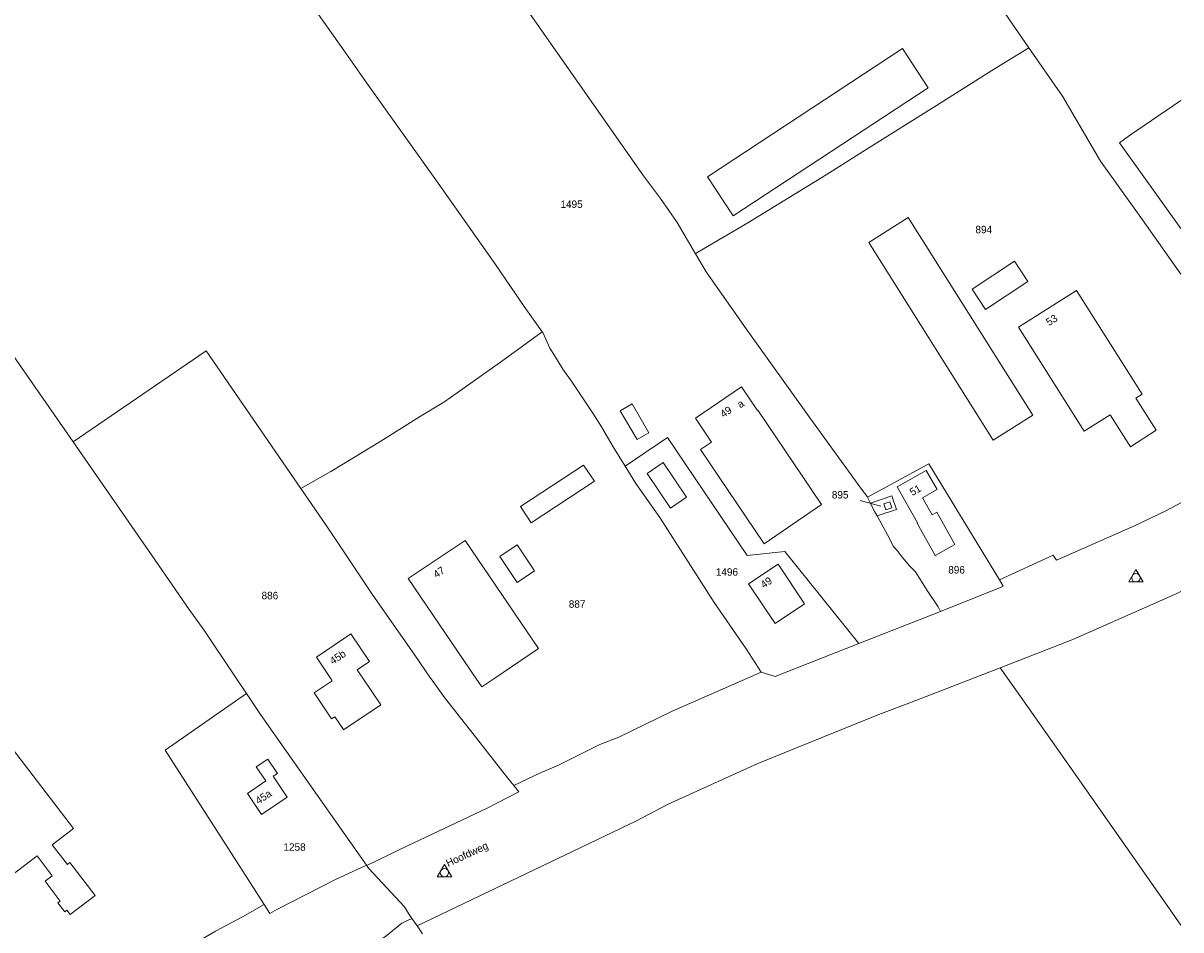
# Model space of a CAD drawing. Header units: metres. Extents: x 195864 to 198202, y 543264 to 544906.
# Tile 56 of 57: x 197923 to 198202, y 544439 to 544658. Entities that reach past the tile are written whole.
import ezdxf
from ezdxf.enums import TextEntityAlignment as Align

# ---------------------------------------------------------------- set-up
doc = ezdxf.new("R2010")
doc.units = ezdxf.units.M
doc.header["$MEASUREMENT"] = 0
for name, color, linetype, lineweight in [('Level 1', 7, 'Continuous', 0), ('Level 10', 7, 'Continuous', 0), ('Level 11', 7, 'Continuous', 0), ('Level 2', 7, 'Continuous', 0), ('Level 31', 7, 'Continuous', 0), ('Level 32', 7, 'Continuous', 0), ('Level 34', 7, 'Continuous', 0)]:
    doc.layers.add(name, color=color, linetype=linetype, lineweight=lineweight)
doc.styles.add('Style-CHAR_FAST_FONT', font='CHAR_FAST_FONT.shx')

# ---------------------------------------------------------------- blocks, each defined once
blk = doc.blocks.new('DC')
at = {"layer": 'Level 10', "color": 7, "linetype": 'Continuous', "lineweight": 0, "flags": 128}
blk.add_lwpolyline([(-1.84, -0.9), (1.63, -0.9), (-0.11, 2.1), (-1.84, -0.9)], dxfattribs=at)
at = {"layer": 'Level 10', "color": 7, "linetype": 'Continuous', "lineweight": 0}
blk.add_circle((-0.11, 0.11), 1, dxfattribs=at)

msp = doc.modelspace()

# ---------------------------------------------------------------- linework, layer by layer
at = {"layer": 'Level 1', "color": 7, "linetype": 'Continuous', "lineweight": 0}
for p, q in [((198186.9, 544629.03), (198201.71, 544608.34)), ((197934.94, 544556.92), (197954.62, 544528.4)), ((198126.22, 544543.63), (198126.92, 544542.2)), ((198143.78, 544516.05), (198158.46, 544521.92)), ((198124.13, 544508.35), (198143.78, 544516.05)), ((198097.31, 544500), (198100.66, 544501.47)), ((198151.8, 544500), (198158.2, 544502.48)), ((198158.2, 544502.48), (198159.97, 544500)), ((197974.15, 544500), (197976.62, 544496.32)), ((197957.06, 544482.64), (197976.62, 544496.32)), ((197976.62, 544496.32), (197980.03, 544491.24)), ((197980.03, 544491.24), (198000, 544462.79)), ((198042.28, 544472.57), (198041.06, 544474.1)), ((198000, 544462.79), (198005.55, 544454.89)), ((198005.55, 544454.89), (198000, 544452.33)), ((198005.55, 544454.89), (198005.94, 544455.01)), ((198005.55, 544454.89), (198006.01, 544454.23)), ((197980.92, 544445.4), (197982.27, 544443.3)), ((198016.51, 544442.1), (198017.74, 544440.3)), ((198017.74, 544440.3), (198019.07, 544438.35))]:
    msp.add_line(p, q, dxfattribs=at)
at = {"layer": 'Level 1', "color": 7, "linetype": 'Continuous', "lineweight": 0, "flags": 128}
for points in [[(198023.01, 544857.39), (198031.48, 544845.35), (198050.26, 544818.29), (198073.83, 544784.02), (198101.97, 544743.27), (198123.01, 544713.02), (198146.07, 544679.61), (198165.13, 544651.88)], [(197814.6, 544732.44), (197829.41, 544710.59), (197850.4, 544680.31), (197873.25, 544646.75), (197897.77, 544610.94), (197919.16, 544579.58), (197934.94, 544556.92)], [(198000, 544724.76), (198012.3, 544707.14), (198046.12, 544658.4), (198072.26, 544621.04)], [(197949.98, 544721.31), (197965.19, 544699.44), (197977.2, 544682.3), (197987.98, 544668.51), (198000, 544651.4)], [(198000, 544651.4), (198005.65, 544643.36), (198022.79, 544619.31), (198036.64, 544599.67), (198043.56, 544589.53), (198047.88, 544583.44)], [(198084.82, 544602.23), (198085.37, 544602.64), (198097.41, 544609.69), (198116.3, 544621.33), (198125.92, 544627.42), (198142.88, 544638.03), (198156.2, 544646.42), (198165.13, 544651.88)], [(198165.13, 544651.88), (198173.23, 544640.27), (198181.03, 544626.9), (198182.32, 544624.58), (198192.5, 544610.45), (198201.71, 544597.38)], [(198186.9, 544629.03), (198189.31, 544630.8), (198201.71, 544639.19)], [(198072.26, 544621.04), (198076.34, 544615.62), (198080.36, 544609.83), (198084.82, 544602.23)], [(198084.82, 544602.23), (198087.35, 544597.91), (198097.02, 544584.15), (198112.57, 544562.37), (198125.03, 544545.22), (198126.15, 544543.76), (198126.22, 544543.63)], [(198000, 544551.64), (198008.98, 544557.13), (198018.29, 544562.94), (198024.15, 544566.51), (198026.02, 544567.79), (198038.39, 544576.58), (198047.88, 544583.44)], [(198047.88, 544583.44), (198048.1, 544583.12), (198049.75, 544579.51), (198050.84, 544577.77), (198052.89, 544574.45), (198055.12, 544571.33), (198060.08, 544563.82), (198062.19, 544560.59), (198065, 544555.74), (198067.88, 544551.06)], [(197934.94, 544556.92), (197966.98, 544578.84), (197989.73, 544545.69)], [(198067.88, 544551.06), (198078.04, 544558.02), (198097.24, 544529.56), (198106.29, 544530.51), (198124.13, 544508.35)], [(197989.73, 544545.69), (197996.97, 544549.78), (198000, 544551.64)], [(198067.88, 544551.06), (198070.44, 544546.91), (198076.24, 544538.67), (198089.31, 544518.19), (198097.05, 544507.05), (198100.66, 544501.47)], [(198126.22, 544543.63), (198140.98, 544551.62), (198158.04, 544523.66)], [(197989.73, 544545.69), (197995.76, 544536.95), (198000, 544530.58)], [(198126.92, 544542.2), (198132.07, 544543.94), (198133.19, 544540.62), (198128.53, 544539.09)], [(198126.92, 544542.2), (198127.93, 544540.17), (198128.53, 544539.09)], [(198171.73, 544528.45), (198190.58, 544536.69), (198198.26, 544540.43), (198201.71, 544542.26)], [(198128.53, 544539.09), (198131.47, 544533.77), (198132.4, 544531.8), (198133.37, 544530.72), (198134.62, 544529.12), (198136.35, 544527.04), (198137.8, 544525.6), (198140.6, 544521.13)], [(198000, 544530.58), (198007.06, 544519.97), (198017.04, 544505.8), (198021, 544500)], [(198158.04, 544523.66), (198170.92, 544529.61), (198171.73, 544528.45)], [(197954.62, 544528.4), (197962.86, 544516.5), (197966.36, 544511.62), (197974.15, 544500)], [(198158.04, 544523.66), (198158.95, 544522.17), (198158.46, 544521.92)], [(198140.6, 544521.13), (198143.22, 544517.21), (198143.78, 544516.05)], [(198158.2, 544502.48), (198175.7, 544509.32), (198200.58, 544520.33), (198201.71, 544520.85)], [(198100.66, 544501.47), (198104, 544500.42), (198124.13, 544508.35)], [(198017.74, 544440.3), (198070.44, 544465.49), (198078.19, 544469.6), (198099.79, 544479.38), (198128.93, 544491.21), (198136.46, 544494.04), (198151.8, 544500)], [(198021, 544500), (198021.13, 544499.82), (198024.35, 544495.36), (198031.52, 544486.26), (198039.31, 544476.3), (198041.06, 544474.1)], [(198041.06, 544474.1), (198047.64, 544477.24), (198051.64, 544478.96), (198061.76, 544484.03), (198066.34, 544485.77), (198079.04, 544491.99), (198097.31, 544500)], [(198159.97, 544500), (198161.57, 544497.75), (198176.79, 544476.06), (198197.85, 544445.97), (198201.71, 544440.45)], [(197957.06, 544482.64), (197971.03, 544460.84), (197980.92, 544445.4)], [(198005.94, 544455.01), (198013.6, 544458.68), (198016.83, 544460.21), (198034.59, 544468.65), (198042.28, 544472.57)], [(198006.01, 544454.23), (198014.74, 544444.87), (198015.7, 544443.29), (198016.51, 544442.1)], [(198000, 544452.33), (197998.23, 544451.51), (197983.93, 544444.25), (197982.27, 544443.3)], [(197918.34, 544412.17), (197924.46, 544415.43), (197933.84, 544420.17), (197954.74, 544430.8), (197962.75, 544435.22), (197969.16, 544438.97), (197975.68, 544442.43), (197980.92, 544445.4)], [(198000, 544432.09), (198007.07, 544435.85), (198010.16, 544437.75), (198014.11, 544440.97), (198016.51, 544442.1)]]:
    msp.add_lwpolyline(points, dxfattribs=at)
at = {"layer": 'Level 11', "color": 7, "linetype": 'Continuous', "lineweight": 13}
for p, q in [((197993.52, 544505.05), (198000, 544509.43)), ((198000, 544509.43), (198001.8, 544510.65)), ((198001.8, 544510.65), (198006.31, 544504.03)), ((198046.98, 544507.1), (198036.47, 544500)), ((197993.52, 544505.05), (197996.88, 544500)), ((198003.32, 544502.03), (198006.31, 544504.03)), ((198004.68, 544500), (198003.32, 544502.03)), ((198000, 544487.62), (198000.05, 544487.55))]:
    msp.add_line(p, q, dxfattribs=at)
at = {"layer": 'Level 11', "color": 7, "linetype": 'Continuous', "lineweight": 13, "flags": 128}
for points in [[(198140.85, 544642.27), (198134.68, 544651.72), (198087.69, 544620.84), (198093.9, 544611.39), (198140.85, 544642.27)], [(198166.04, 544563.39), (198156.54, 544557.38), (198126.53, 544604.99), (198136.05, 544610.98), (198166.04, 544563.39)], [(198164.87, 544595.57), (198161.65, 544600.48), (198151.44, 544593.74), (198154.67, 544588.85), (198164.87, 544595.57)], [(198195.77, 544559.72), (198189.55, 544555.78), (198184.67, 544563.48), (198178.45, 544559.53), (198162.57, 544584.59), (198176.59, 544593.45), (198192.39, 544568.4), (198190.89, 544567.45), (198195.77, 544559.72)], [(198115.16, 544541.84), (198099.84, 544564.58), (198099.76, 544564.52), (198095.89, 544570.17), (198084.82, 544562.62), (198088.67, 544556.9), (198086.03, 544555.12), (198101.36, 544532.38), (198115.16, 544541.84)], [(198073.57, 544559.12), (198070.75, 544557.48), (198066.7, 544564.42), (198069.52, 544566.07), (198073.57, 544559.12)], [(198060.46, 544547.46), (198057.85, 544551.33), (198042.66, 544541.4), (198045.2, 544537.44), (198060.46, 544547.46)], [(198082.64, 544543.6), (198078.8, 544540.99), (198073.18, 544549.34), (198077.05, 544551.95), (198082.64, 544543.6)], [(198147.31, 544532.24), (198142.95, 544540), (198141.82, 544539.37), (198139.51, 544543.48), (198142.99, 544545.43), (198140.38, 544550.05), (198133.4, 544546.14), (198138.31, 544537.43), (198138.18, 544537.35)], [(198132.1, 544541.05), (198131.62, 544542.47), (198130.2, 544541.99), (198130.67, 544540.58), (198132.1, 544541.05)], [(198138.18, 544537.35), (198142.54, 544529.56), (198147.31, 544532.24)], [(198031.92, 544500), (198015.62, 544523.98), (198029.32, 544533.19), (198046.98, 544507.1)], [(198046.06, 544525.87), (198041.88, 544523.02), (198037.67, 544529.28), (198041.85, 544532.09), (198046.06, 544525.87)], [(198111.09, 544517.87), (198104.68, 544527.43), (198097.6, 544522.69), (198104, 544513.13), (198111.09, 544517.87)], [(197996.88, 544500), (197997.3, 544499.37), (197992.92, 544496.45), (197997.12, 544490.15), (197997.95, 544490.7), (198000, 544487.62)], [(198000.05, 544487.55), (198009.01, 544493.52), (198004.68, 544500)], [(198036.47, 544500), (198033.35, 544497.89), (198031.92, 544500)], [(197940.18, 544447.58), (197934.19, 544443.05), (197933.42, 544444.06), (197932.87, 544443.64), (197931.24, 544445.8), (197931.79, 544446.22), (197928.15, 544451.05), (197929.88, 544452.36), (197926.25, 544457.14), (197912.26, 544446.53), (197899.9, 544462.55), (197903.4, 544465.17), (197900.85, 544468.58), (197906.38, 544472.78), (197908.09, 544470.53), (197911.06, 544472.78), (197908.75, 544475.82), (197919.49, 544483.96), (197934.97, 544463.72), (197929.88, 544459.85), (197933.51, 544455.08), (197934.14, 544455.56), (197940.18, 544447.58)], [(197986.48, 544471.32), (197983.1, 544476.33), (197984.11, 544477.01), (197981.77, 544480.5), (197979.01, 544478.63), (197981.33, 544475.21), (197976.86, 544472.18), (197980.26, 544467.12), (197986.48, 544471.32)]]:
    msp.add_lwpolyline(points, dxfattribs=at)
at = {"layer": 'Level 31', "color": 7, "linetype": 'Continuous', "lineweight": 0}
msp.add_line((198124.43, 544542.84), (198129.48, 544541.42), dxfattribs=at)

# ---------------------------------------------------------------- block references
at = {"layer": 'Level 10', "color": 7, "linetype": 'Continuous', "lineweight": 0}
for p in [(198191, 544524.07), (198024.45, 544453.01)]:
    msp.add_blockref('DC', p, dxfattribs=at)

# ---------------------------------------------------------------- texts
at = {"layer": 'Level 2', "color": 7, "linetype": 'Continuous', "lineweight": 13, "style": 'Style-CHAR_FAST_FONT'}
for s, p in [('1495', (198054.95, 544614.22)), ('894', (198154.24, 544608.11)), ('895', (198119.65, 544544.19)), ('1496', (198092.37, 544525.58)), ('896', (198147.69, 544526.1)), ('886', (197982.29, 544519.9)), ('887', (198056.29, 544517.86)), ('1258', (197988.23, 544459.29))]:
    msp.add_text(s, height=1.8, rotation=0, dxfattribs=at).set_placement(p, align=Align.MIDDLE_CENTER)
at = {"layer": 'Level 32', "color": 7, "linetype": 'Continuous', "lineweight": 13, "style": 'Style-CHAR_FAST_FONT'}
for s, rotation, p in [('53', 32.2119, (198169.95, 544584.82)), ('49', 34.246, (198091.54, 544562.67)), ('a', 35.1516, (198095.62, 544564.99)), ('51', 29.2829, (198137.02, 544543.87)), ('47', 33.706, (198022.39, 544524.02)), ('49', 35.1516, (198101.28, 544521.54)), ('45b', 34.0716, (197997.47, 544503.19)), ('45a', 34.1191, (197979.57, 544469.49))]:
    msp.add_text(s, height=1.8, rotation=rotation, dxfattribs=at).set_placement(p)
at = {"layer": 'Level 34', "color": 7, "linetype": 'Continuous', "lineweight": 13, "style": 'Style-CHAR_FAST_FONT'}
msp.add_text('Hoofdweg', height=1.8, rotation=24.7191, dxfattribs=at).set_placement((198025.22, 544454.46))

doc.saveas('drawing.dxf')
